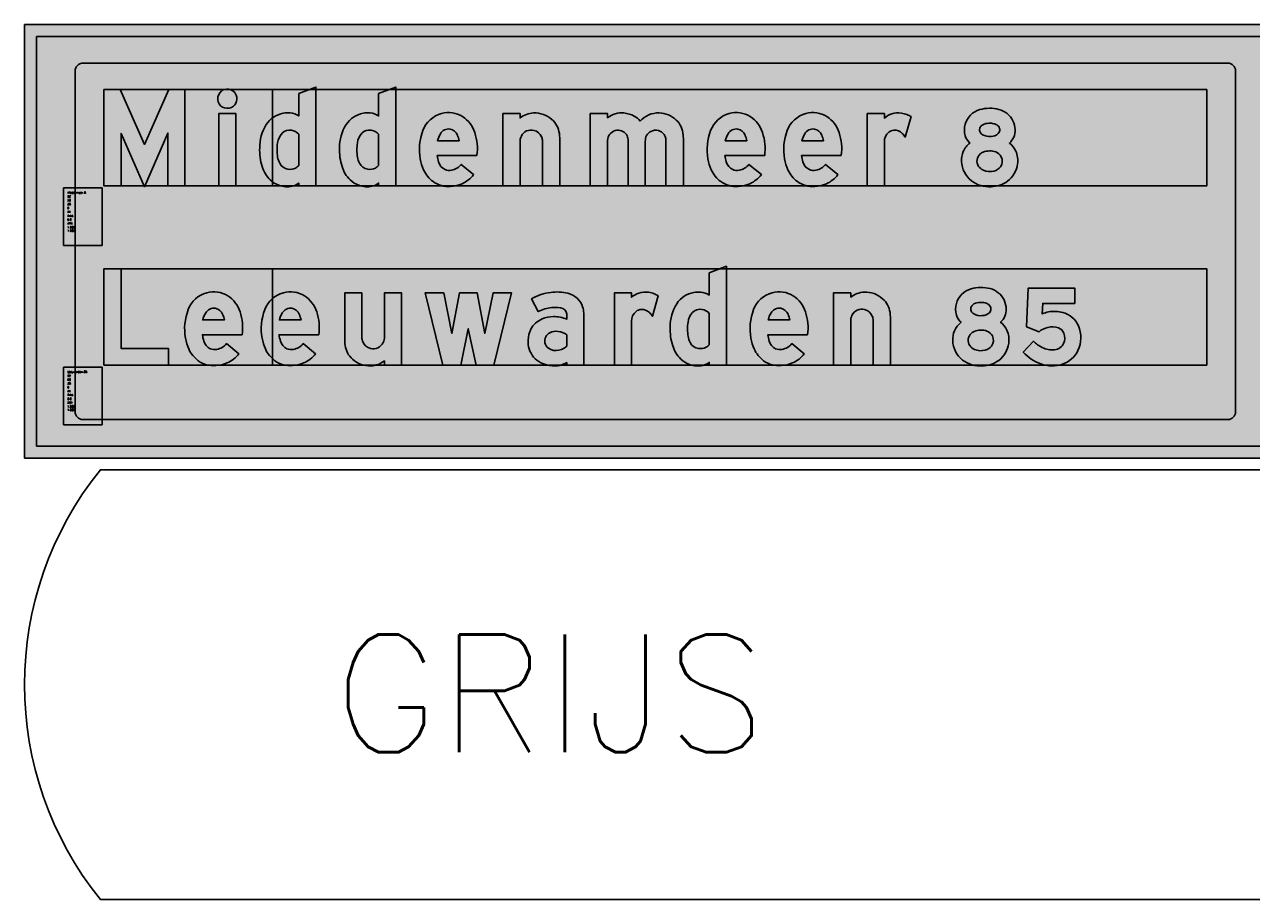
# Model space of a CAD drawing. Header units: millimetres. Extents: x 925 to 3012, y 1535 to 3416.
# Tile 2 of 5: x 2018 to 2655, y 2011 to 2465. Entities that reach past the tile are written whole.
import ezdxf

# ---------------------------------------------------------------- set-up
doc = ezdxf.new("R2010")
doc.units = ezdxf.units.MM
doc.header["$LTSCALE"] = 30
doc.header["$MEASUREMENT"] = 0
doc.layers.get('0').update_dxf_attribs({"linetype": 'CONTINUOUS'})
for name, color, linetype in [('1', 1, 'CONTINUOUS'), ('101', 1, 'CONTINUOUS'), ('107', 7, 'CONTINUOUS'), ('11', 1, 'CONTINUOUS'), ('135', 7, 'CONTINUOUS'), ('136', 7, 'CONTINUOUS'), ('17', 7, 'CONTINUOUS'), ('27', 7, 'CONTINUOUS'), ('41', 1, 'CONTINUOUS'), ('97', 7, 'CONTINUOUS')]:
    doc.layers.add(name, color=color, linetype=linetype)
doc.styles.get("Standard").update_dxf_attribs({"font": 'SIMPLEX'})

# ---------------------------------------------------------------- blocks, each defined once
blk = doc.blocks.new('DZMKP')
blk.add_lwpolyline([(159.1231665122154, 8.526512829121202e-14), (159.1231665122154, 131.5067686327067), (101.260282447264, -2.027398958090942), (42.41087993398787, 130.8492465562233), (42.41087993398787, 3.375077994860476e-14), (0, 0), (-2.273736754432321e-13, 240.00002925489), (40.43831370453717, 240.0000292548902), (101.2602824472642, 103.5616097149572), (161.4244937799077, 240.00002925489), (201.5340464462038, 240.0000292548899), (201.5340464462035, 8.526512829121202e-14)], close=True)
blk = doc.blocks.new('SDZMKP')
blk.add_hatch(color=256).paths.add_polyline_path([(159.1231665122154, 8.526512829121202e-14), (159.1231665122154, 131.5067686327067), (101.260282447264, -2.027398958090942), (42.41087993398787, 130.8492465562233), (42.41087993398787, 3.375077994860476e-14), (0, 0), (-2.273736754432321e-13, 240.00002925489), (40.43831370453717, 240.0000292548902), (101.2602824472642, 103.5616097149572), (161.4244937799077, 240.00002925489), (201.5340464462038, 240.0000292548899), (201.5340464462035, 8.526512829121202e-14)])
blk = doc.blocks.new('DZIOK')
blk.add_lwpolyline([(40.01028610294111, 202.3797731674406), (36.47040063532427, 198.8398876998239, 0.2100673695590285), (45.17745714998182, 215.7162362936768, 0.229232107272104), (37.28639135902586, 235.0112174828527, 0.2023748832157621), (19.64929924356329, 241.2443942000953, 0.2954083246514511), (-0.8628198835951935, 226.4011742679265, 0.1773253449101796), (-1.296935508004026, 209.1576203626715, 0.2471392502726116), (14.3220639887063, 194.3692205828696, 0.2418418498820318), (36.47040063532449, 198.839887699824, 0.05588392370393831)], format="xyb", close=True)
blk.add_lwpolyline([(0, 0), (2.273736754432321e-13, 180.0000000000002), (42.62311155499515, 180), (42.62311155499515, 1.4210854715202e-13)], close=True)
blk = doc.blocks.new('SDZIOK')
h = blk.add_hatch(color=256)
h.paths.add_polyline_path([(0, 0), (2.273736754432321e-13, 180.0000000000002), (42.62311155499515, 180), (42.62311155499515, 1.4210854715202e-13)])
edge = h.paths.add_edge_path()
edge.add_line((40.01028610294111, 202.3797731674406), (36.47040063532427, 198.8398876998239))
edge.add_arc((21.62577348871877, 217.1830140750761), 23.59731426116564, 308.9823687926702, 356.4362728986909)
edge.add_arc((21.29462020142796, 217.2099704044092), 23.92950359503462, 356.4211401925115, 408.0650242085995)
edge.add_arc((21.08316745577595, 217.232482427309), 24.05468530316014, 47.65451274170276, 93.41735199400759)
edge.add_arc((20.85864976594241, 217.9785227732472), 23.29728099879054, 92.97553337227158, 158.8058499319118)
edge.add_arc((22.46630913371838, 217.1866095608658), 25.08299151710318, 158.4469175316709, 198.6687883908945)
edge.add_arc((20.55844799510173, 216.5982000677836), 23.08722621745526, 198.8009403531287, 254.3284313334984)
edge.add_arc((21.04505295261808, 218.1609310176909), 24.72335062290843, 254.2209310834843, 308.6028280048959)
edge.add_arc((22.45391443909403, 216.3962593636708), 22.46526365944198, 308.6028280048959, 321.397171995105)
blk = doc.blocks.new('DZDOK')
for points in [[(97.31625345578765, 229.8604630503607), (97.3162534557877, 192.1455769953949), (97.31625345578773, 174.4679074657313, 0.1232557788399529), (76.20513987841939, 181.6722423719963, 0.06047286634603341), (58.93077733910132, 181.1147319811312, 0.2044505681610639), (16.37319202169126, 152.9616391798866, 0.1474303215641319), (4.973799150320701e-14, 94.82932353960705, 0.08761163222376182), (6.279592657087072, 48.07590760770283, 0.1210232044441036), (26.28683603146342, 15.0501423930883, 0.1051877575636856), (48.06915587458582, 1.477123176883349, 0.1331327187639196), (81.04417770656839, -0.9031940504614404, 0.117615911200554), (97.25240774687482, 6.834649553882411), (97.25240774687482, 6.750155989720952e-14), (139.9391303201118, 1.243449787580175e-13), (139.9391303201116, 246.1286139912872)], [(97.31625345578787, 50.72422075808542, -0.08005257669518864), (89.52589423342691, 44.45359790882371, -0.1597538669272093), (70.28836830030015, 41.37400513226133, -0.2442652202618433), (49.88110117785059, 56.32207706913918, -0.06996047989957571), (44.754802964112, 71.54701964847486, -0.08159832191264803), (44.5741256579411, 107.0830360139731, -0.14843563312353), (55.64703245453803, 131.3654682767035, -0.2408730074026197), (79.19325241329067, 138.6672368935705, -0.1726110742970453), (97.31625345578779, 128.8530565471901)]]:
    blk.add_lwpolyline(points, format="xyb", close=True)
blk = doc.blocks.new('SDZDOK')
h = blk.add_hatch(color=256)
edge = h.paths.add_edge_path()
edge.add_line((97.31625345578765, 229.8604630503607), (97.3162534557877, 192.1455769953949))
edge.add_line((97.3162534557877, 192.1455769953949), (97.31625345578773, 174.4679074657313))
edge.add_arc((72.37012039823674, 135.9008679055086), 45.93175475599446, 57.104193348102, 85.21057851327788)
edge.add_arc((69.86432566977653, 110.2409530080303), 71.7121679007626, 84.92726313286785, 98.76976576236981)
edge.add_arc((70.63831089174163, 117.1744494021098), 65.00327744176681, 100.3759817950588, 146.5956315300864)
edge.add_arc((104.6198949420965, 96.73466893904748), 104.6372436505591, 147.4964808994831, 181.0433597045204)
edge.add_arc((135.5267436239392, 89.23390674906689), 135.6422018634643, 177.6358039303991, 197.6637719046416)
edge.add_arc((83.50596237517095, 72.28704369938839), 80.93263427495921, 197.4066601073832, 225.0088980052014)
edge.add_arc((69.08009497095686, 59.46091714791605), 61.67317022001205, 226.062636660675, 250.0815692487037)
edge.add_arc((68.94726239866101, 61.11078433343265), 63.18282104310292, 250.7045400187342, 281.037937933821)
edge.add_arc((72.92854395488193, 36.94075138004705), 38.70436302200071, 282.1037559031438, 308.9360620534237)
edge.add_line((97.25240774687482, 6.834649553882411), (97.25240774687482, 6.750155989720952e-14))
edge.add_line((97.25240774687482, 6.750155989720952e-14), (139.9391303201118, 1.243449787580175e-13))
edge.add_line((139.9391303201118, 1.243449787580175e-13), (139.9391303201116, 246.1286139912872))
edge.add_line((139.9391303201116, 246.1286139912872), (97.31625345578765, 229.8604630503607))
edge = h.paths.add_edge_path(flags=16)
edge.add_arc((73.96374232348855, 71.76188316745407), 31.43124267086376, 299.67748532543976, 317.98514337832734, ccw=False)
edge.add_arc((75.21084811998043, 72.2504298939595), 31.26634634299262, 260.94183818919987, 297.24794225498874, ccw=False)
edge.add_arc((74.47092914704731, 68.48822703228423), 27.43492016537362, 206.324526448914, 261.23083889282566, ccw=False)
edge.add_arc((101.4571767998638, 82.16343885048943), 57.68767247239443, 190.6047430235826, 206.61242158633, ccw=False)
edge.add_arc((152.814382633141, 89.86489914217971), 109.6011745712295, 170.9615001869, 189.6211176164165, ccw=False)
edge.add_arc((90.10672688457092, 100.9858148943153), 45.93902349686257, 138.6006117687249, 172.372956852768, ccw=False)
edge.add_arc((74.55888485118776, 111.9958478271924), 27.0710243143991, 80.14281511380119, 134.3148924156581, ccw=False)
edge.add_arc((74.46396492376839, 108.2938870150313), 30.7393321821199, 41.97628114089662, 81.14981609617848, ccw=False)
edge.add_line((97.31625345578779, 128.8530565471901), (97.31625345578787, 50.72422075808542))
blk = doc.blocks.new('DZEOK')
for points in [[(143.5190627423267, 75.5997597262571, 0.1137309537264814), (138.034118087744, 132.7932078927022, 0.170625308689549), (107.6753050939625, 172.7583217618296, 0.2043418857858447), (55.12342492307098, 180.3485619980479, 0.237397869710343), (8.843220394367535, 138.2404188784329, 0.1366552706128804), (2.069016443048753, 67.15203311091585, 0.06579942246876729), (10.38909380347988, 40.11677141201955, 0.1253106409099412), (33.95312679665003, 10.64779581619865, 0.1756915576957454), (77.70741163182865, -1.334450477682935, 0.08911836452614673), (106.2372721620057, 5.491028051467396, 0.1248410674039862), (135.1826892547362, 28.03692713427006), (104.3732896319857, 53.60225349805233, -0.1824418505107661), (80.06072680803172, 39.07772629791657, -0.1420352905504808), (63.85695041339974, 40.55161943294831, -0.2134912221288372), (47.90654921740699, 59.95655729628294, -0.05257772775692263), (44.37411762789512, 75.59975972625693)], [(94.66870171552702, 126.5011408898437, 0.258411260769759), (76.45981890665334, 141.5428355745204, 0.3055586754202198), (52.43047965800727, 130.0084986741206, 0.09067952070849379), (45.32037546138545, 112.6489678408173), (98.99212213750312, 112.6489678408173, 0.0654891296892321)]]:
    blk.add_lwpolyline(points, format="xyb", close=True)
blk = doc.blocks.new('SDZEOK')
h = blk.add_hatch(color=256)
edge = h.paths.add_edge_path()
edge.add_arc((16.68182000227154, 92.29559359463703), 127.9313761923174, 352.5011571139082, 378.4548537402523)
edge.add_arc((66.00263910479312, 109.589063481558), 75.6767221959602, 17.85577116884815, 56.58722288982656)
edge.add_arc((72.50091385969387, 114.9440166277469), 67.6737148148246, 58.68354733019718, 104.879287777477)
edge.add_arc((73.82765663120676, 113.3042331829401), 69.60452794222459, 105.5882015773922, 159.0069180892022)
edge.add_arc((133.0780421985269, 90.53478877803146), 133.0793676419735, 158.9934281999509, 190.1197071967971)
edge.add_arc((108.5027901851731, 85.10905181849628), 107.9379577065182, 189.5764964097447, 204.6349061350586)
edge.add_arc((80.03976221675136, 71.65531467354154), 76.45845487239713, 204.3615095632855, 232.9316706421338)
edge.add_arc((72.35409110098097, 64.99494244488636), 66.54507048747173, 234.755485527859, 274.6142331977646)
edge.add_arc((72.97718290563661, 81.47627303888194), 82.94571111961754, 273.269237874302, 293.6398479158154)
edge.add_arc((76.26444062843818, 73.82511721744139), 74.61848545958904, 293.6833111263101, 322.1475115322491)
edge.add_line((135.1826892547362, 28.03692713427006), (104.3732896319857, 53.60225349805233))
edge.add_arc((72.97652439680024, 78.54657846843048), 40.09957874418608, 280.17558039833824, 321.5333115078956, ccw=False)
edge.add_arc((74.50073994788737, 67.75998308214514), 29.21618229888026, 248.6347861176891, 280.9705867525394, ccw=False)
edge.add_arc((77.56939776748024, 68.08082340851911), 30.75529684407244, 195.3169432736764, 243.521853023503, ccw=False)
edge.add_arc((120.3160288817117, 84.52796220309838), 76.4649376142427, 186.7052675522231, 198.7441098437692, ccw=False)
edge.add_line((44.37411762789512, 75.59975972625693), (143.5190627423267, 75.5997597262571))
edge = h.paths.add_edge_path(flags=16)
edge.add_arc((71.98390711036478, 117.5821478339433), 24.37515832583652, 21.46329045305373, 79.41896671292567)
edge.add_arc((73.00113348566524, 117.951092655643), 23.84392666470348, 81.6595246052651, 149.6234717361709)
edge.add_arc((96.34145730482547, 101.8876308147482), 52.14362057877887, 147.3642441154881, 168.0897763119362)
edge.add_line((45.32037546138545, 112.6489678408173), (98.99212213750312, 112.6489678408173))
edge.add_arc((44.17753826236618, 103.1414949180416), 55.63299962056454, 9.839935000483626, 24.82753598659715)
blk = doc.blocks.new('DZNOK')
blk.add_lwpolyline([(46.06358964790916, 123.8406284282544, 0.152437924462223), (42.95073973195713, 109.2758088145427), (42.95073973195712, 5.684341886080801e-14), (0, 5.684341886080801e-14), (0, 180), (42.95073973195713, 180), (42.95073973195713, 169.5081535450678, -0.1499232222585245), (76.44164794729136, 181.8509177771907, -0.1940183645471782), (122.3507857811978, 165.4870246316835, -0.1755788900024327), (140.8087025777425, 130.9119328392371, -0.04431166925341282), (141.6393404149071, 116.6532253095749), (141.639340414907, 0), (98.68860068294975, 0), (98.68860068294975, 106.469500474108), (98.68860068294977, 110.9007382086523, 0.1096090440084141), (96.69611623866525, 122.1546855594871, 0.2274852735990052), (77.61306693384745, 138.4269753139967, 0.3603718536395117)], format="xyb", close=True)
blk = doc.blocks.new('SDZNOK')
h = blk.add_hatch(color=256)
edge = h.paths.add_edge_path()
edge.add_arc((67.83858349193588, 111.5717370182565), 24.99352022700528, 150.601372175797, 185.2706745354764)
edge.add_line((42.95073973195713, 109.2758088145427), (42.95073973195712, 5.684341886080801e-14))
edge.add_line((42.95073973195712, 5.684341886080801e-14), (0, 5.684341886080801e-14))
edge.add_line((0, 5.684341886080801e-14), (0, 180))
edge.add_line((0, 180), (42.95073973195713, 180))
edge.add_line((42.95073973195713, 180), (42.95073973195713, 169.5081535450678))
edge.add_arc((79.81538564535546, 121.0880362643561), 60.85646946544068, 93.17797077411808, 127.2838240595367, ccw=False)
edge.add_arc((79.10444565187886, 116.7401148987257), 65.16522955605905, 48.42182321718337, 92.34188631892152, ccw=False)
edge.add_arc((83.86727044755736, 122.7281690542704), 57.52652155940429, 8.17868496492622, 48.012383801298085, ccw=False)
edge.add_arc((60.93642200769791, 119.1054428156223), 80.74016602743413, -1.740438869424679, 8.408408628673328, ccw=False)
edge.add_line((141.6393404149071, 116.6532253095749), (141.639340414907, 0))
edge.add_line((141.639340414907, 0), (98.68860068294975, 0))
edge.add_line((98.68860068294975, 0), (98.68860068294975, 106.469500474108))
edge.add_line((98.68860068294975, 106.469500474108), (98.68860068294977, 110.9007382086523))
edge.add_arc((72.33235983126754, 112.0377848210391), 26.38075637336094, 357.5297084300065, 382.5503693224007)
edge.add_arc((70.19722348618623, 110.4043672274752), 28.98726096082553, 23.91377986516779, 75.17716149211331)
edge.add_arc((70.64315649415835, 112.0894359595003), 27.244185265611, 75.17716149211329, 154.4481028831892)
blk = doc.blocks.new('DZMOK')
blk.add_lwpolyline([(124.2501018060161, 161.6474830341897, 0.09309792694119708), (108.9976413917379, 173.946442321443, 0.09975068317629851), (83.89760754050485, 181.706226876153, 0.1998480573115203), (42.9511023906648, 169.813601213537), (42.9511023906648, 180), (5.648607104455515e-15, 180), (0, 0), (42.9511023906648, -2.131628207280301e-14), (42.9511023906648, 102.4232669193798), (42.98256150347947, 113.4079988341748, -0.3246484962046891), (61.85099364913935, 137.7530673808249, -0.1507851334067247), (77.70972612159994, 137.1818906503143, -0.1663353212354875), (90.13886948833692, 127.70448841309, -0.1212036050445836), (94.30676108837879, 115.4424708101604, -0.01117462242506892), (94.42649868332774, 104.6089356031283), (94.42649868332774, 2.131628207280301e-14), (137.0492074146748, -2.677640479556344e-14), (137.0492074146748, 103.4185531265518, -0.005873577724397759), (137.1143093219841, 114.4369278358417, -0.3054427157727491), (154.6562593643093, 137.4555142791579, -0.1902194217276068), (174.933860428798, 135.8265697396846, -0.1237649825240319), (183.7630782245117, 128.2258783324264, -0.0797260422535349), (187.3648622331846, 120.8743895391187, -0.07763584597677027), (188.5246037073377, 111.080858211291), (188.5246037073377, 105.6042218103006), (188.5246037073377, -2.675637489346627e-14), (231.803480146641, -2.675637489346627e-14), (231.803480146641, 110.5466434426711, 0.02493177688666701), (231.4874162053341, 126.660488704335, 0.1828607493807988), (214.1425974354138, 164.0820339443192, 0.1830540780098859), (171.7561503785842, 181.9385872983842, 0.2145137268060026)], format="xyb", close=True)
blk = doc.blocks.new('SDZMOK')
at = {"linetype": 'Continuous'}
h = blk.add_hatch(color=256, dxfattribs=at)
edge = h.paths.add_edge_path()
edge.add_arc((83.88318162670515, 127.1938460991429), 53.0710970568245, 40.48114313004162, 61.75629223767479)
edge.add_arc((77.19318702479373, 115.545348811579), 66.49970707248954, 61.42787988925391, 84.21367757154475)
edge.add_arc((77.70725983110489, 126.5836384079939), 55.46909197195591, 83.59244628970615, 128.7986918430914)
edge.add_line((42.9511023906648, 169.813601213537), (42.9511023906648, 180))
edge.add_line((42.9511023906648, 180), (7.105427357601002e-15, 180))
edge.add_line((5.648607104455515e-15, 180), (0, 0))
edge.add_line((0, 0), (42.9511023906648, -2.131628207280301e-14))
edge.add_line((42.9511023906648, -2.131628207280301e-14), (42.9511023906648, 102.4232669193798))
edge.add_line((42.9511023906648, 102.4232669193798), (42.98256150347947, 113.4079988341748))
edge.add_arc((69.18813200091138, 112.5820417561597), 26.21858368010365, 106.2509513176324, 178.1947275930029, ccw=False)
edge.add_arc((68.85488673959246, 111.771700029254), 26.90884553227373, 70.78778469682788, 105.08680661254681, ccw=False)
edge.add_arc((70.07398219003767, 114.279186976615), 24.14204674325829, 33.786254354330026, 71.56165283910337, ccw=False)
edge.add_arc((67.30217717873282, 113.1028900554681), 27.1057409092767, 4.951537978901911, 32.59452295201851, ccw=False)
edge.add_arc((-147.9722605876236, 107.3472538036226), 242.41422582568, -0.6472285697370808, 1.9136996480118, ccw=False)
edge.add_line((94.42649868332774, 104.6089356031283), (94.42649868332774, 2.842170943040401e-14))
edge.add_line((94.42649868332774, 2.131628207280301e-14), (137.0492074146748, -2.677640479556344e-14))
edge.add_line((137.0492074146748, -2.677640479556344e-14), (137.0492074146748, 103.4185531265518))
edge.add_arc((606.0461232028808, 106.1568713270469), 469.0049097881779, 178.9884179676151, 180.3345273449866, ccw=False)
edge.add_arc((162.9679159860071, 112.9279294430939), 25.89760710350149, 108.7199652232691, 176.6596049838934, ccw=False)
edge.add_arc((162.7316484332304, 110.9550634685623), 27.70353410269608, 63.86696495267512, 106.94736697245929, ccw=False)
edge.add_arc((164.2305708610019, 114.4647666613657), 23.89324252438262, 35.16559778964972, 63.3869303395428, ccw=False)
edge.add_arc((162.6581519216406, 113.3276710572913), 25.83359236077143, 16.985405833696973, 35.218702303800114, ccw=False)
edge.add_arc((156.5980579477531, 112.2655778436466), 31.94851928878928, -2.1251376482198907, 15.632068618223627, ccw=False)
edge.add_line((188.5246037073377, 111.080858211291), (188.5246037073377, 105.6042218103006))
edge.add_line((188.5246037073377, 105.6042218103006), (188.5246037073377, -0.6926886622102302))
edge.add_line((188.5246037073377, -0.6926886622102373), (231.803480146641, -0.6926886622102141))
edge.add_line((231.803480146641, -0.6926886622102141), (231.803480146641, 110.5466434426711))
edge.add_arc((70.16649429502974, 115.4362479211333), 161.7109255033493, 358.2673007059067, 363.9800595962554)
edge.add_arc((173.36447995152, 122.4510312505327), 58.27516838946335, 4.142319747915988, 45.59295595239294)
edge.add_arc((169.3795606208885, 117.0621876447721), 64.91991536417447, 46.40853723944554, 87.90204601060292)
edge.add_arc((170.5627383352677, 118.9758981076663), 62.97399830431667, 88.9141301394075, 137.3431185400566)
blk = doc.blocks.new('DZROK')
blk.add_lwpolyline([(87.39322159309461, 130.9290578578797, 0.2173102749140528), (66.38573772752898, 138.8873324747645, 0.1337465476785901), (53.83512953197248, 133.7602711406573, 0.2509648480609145), (42.95073973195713, 109.2758088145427), (42.95073973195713, 0), (0, 0), (0, 179.9999999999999), (42.95073973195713, 179.9999999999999), (42.95073973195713, 168.9516590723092, -0.1104283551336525), (61.05039731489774, 179.5780119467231, -0.1135702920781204), (85.17263948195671, 181.3283738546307, -0.06214393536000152), (99.12497854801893, 177.6030433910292, -0.03591601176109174), (109.4345224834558, 172.7781220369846), (94.98686743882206, 121.5551092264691, 0.07080090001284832)], format="xyb", close=True)
blk = doc.blocks.new('SDZROK')
h = blk.add_hatch(color=256)
edge = h.paths.add_edge_path()
edge.add_arc((68.16640500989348, 111.8818661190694), 27.06410887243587, 44.73110551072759, 93.7724675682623)
edge.add_arc((69.52254152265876, 113.2837656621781), 25.7950028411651, 96.98474628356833, 127.4563622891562)
edge.add_arc((71.24708026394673, 111.3583956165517), 28.37287534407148, 127.8562855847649, 184.2093315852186)
edge.add_line((42.95073973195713, 109.2758088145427), (42.95073973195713, 0))
edge.add_line((42.95073973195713, 0), (0, 0))
edge.add_line((0, 0), (0, 179.9999999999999))
edge.add_line((0, 179.9999999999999), (42.95073973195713, 179.9999999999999))
edge.add_line((42.95073973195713, 179.9999999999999), (42.95073973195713, 168.9516590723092))
edge.add_arc((75.76432610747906, 133.7884952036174), 48.09552519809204, 107.8142047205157, 133.0203922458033, ccw=False)
edge.add_arc((76.91485758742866, 128.0382788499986), 53.92610858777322, 81.19155887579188, 107.1089040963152, ccw=False)
edge.add_arc((77.21998408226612, 123.5533461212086), 58.31979558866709, 67.93851464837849, 82.162563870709, ccw=False)
edge.add_arc((70.73832175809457, 103.5216770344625), 79.33379560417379, 60.80625271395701, 69.03405964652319, ccw=False)
edge.add_line((109.4345224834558, 172.7781220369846), (94.98686743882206, 121.5551092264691))
edge.add_arc((58.256285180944, 99.56311242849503), 42.81102190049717, 30.91056146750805, 47.10990074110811)
blk = doc.blocks.new('DZ8KK')
for points in [[(93.26019096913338, 190.4840590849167, 0.1339270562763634), (45.82315881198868, 189.9880231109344, 0.2605054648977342), (9.21939171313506, 153.6673425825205, 0.1462173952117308), (9.196464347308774, 124.6514443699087, 0.1413799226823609), (20.9512171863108, 106.8399405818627, 0.1320977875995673), (4.449024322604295, 85.51326234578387, 0.107457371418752), (0.02930800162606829, 60.79095230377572, 0.2178262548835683), (24.77071252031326, 12.60790919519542, 0.1782550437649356), (73.73652422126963, -2.00534945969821, 0.1584814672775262), (114.6994353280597, 11.72507515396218, 0.1988844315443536), (139.7328215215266, 54.64557056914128, 0.1408424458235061), (135.2670056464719, 86.64197850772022, 0.1238512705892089), (119.495526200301, 106.7500597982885, 0.2254791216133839), (133.5275328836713, 139.5958414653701, 0.1092854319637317), (128.0981976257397, 162.4063200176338, 0.2209963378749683)], [(95.32150861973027, 140.4896733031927, 0.2179892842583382), (89.9143732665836, 150.676017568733, 0.1122961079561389), (80.80432417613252, 155.0068577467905, 0.07415693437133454), (67.88559369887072, 156.1640868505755, 0.1173233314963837), (53.06186213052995, 152.3908777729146, 0.1369146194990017), (46.54845125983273, 146.0472173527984, 0.231911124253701), (45.92662828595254, 135.1912179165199, 0.1577571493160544), (52.36008966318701, 127.588688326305, 0.1540261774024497), (73.7693382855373, 123.2004797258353, 0.199815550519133), (91.57054731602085, 130.5789973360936, 0.1920124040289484)], [(42.56608395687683, 48.63439253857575, 0.1382573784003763), (54.49275984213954, 38.93297261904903, 0.158212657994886), (81.04420882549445, 37.13673359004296, 0.1726115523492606), (97.10693039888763, 47.54869198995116, 0.2964858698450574), (98.91896381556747, 72.75000631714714, 0.1820431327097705), (85.48226015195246, 84.60038568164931, 0.1847441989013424), (53.6125242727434, 83.97471513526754, 0.07496756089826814), (46.83463084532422, 79.58987963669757, 0.1759738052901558), (38.8414503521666, 64.91273520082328, 0.2000433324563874), (42.58104184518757, 48.64935042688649, -0.8476731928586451)]]:
    blk.add_lwpolyline(points, format="xyb", close=True)
blk = doc.blocks.new('SDZ8KK')
h = blk.add_hatch(color=256)
h.dxf.hatch_style = 1
edge = h.paths.add_edge_path()
edge.add_arc((70.45101102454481, 103.2741881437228), 90.14333186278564, 75.34297557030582, 105.8552331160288)
edge.add_arc((60.01180925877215, 139.0839147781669), 52.84454604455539, 105.5749035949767, 163.9802638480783)
edge.add_arc((57.75815695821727, 139.1210307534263), 50.67155927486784, 163.3173455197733, 196.5921081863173)
edge.add_arc((45.94010891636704, 136.1159743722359), 38.49065944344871, 197.3286506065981, 229.5172087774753)
edge.add_arc((52.35735461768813, 65.49056051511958), 51.92414371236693, 127.2177981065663, 157.3181065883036)
edge.add_arc((59.09156973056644, 62.98835258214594), 59.1031245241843, 157.5974207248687, 182.1306959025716)
edge.add_arc((65.07598444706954, 63.74790053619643), 65.11385151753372, 182.6028093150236, 231.7570806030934)
edge.add_arc((69.09727061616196, 71.79298868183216), 73.94401521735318, 233.1686910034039, 273.5971044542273)
edge.add_arc((73.10263054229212, 67.85472265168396), 69.86294795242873, 270.5198740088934, 306.541566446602)
edge.add_arc((75.39863048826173, 63.40788727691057), 64.92816284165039, 307.2501975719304, 352.2440387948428)
edge.add_arc((81.83184423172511, 62.87404775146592), 58.482741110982, 351.9116897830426, 383.9794722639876)
edge.add_arc((87.4146984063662, 65.34882649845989), 52.37596424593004, 23.98793992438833, 52.22874968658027)
edge.add_arc((91.94527513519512, 137.9399583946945), 41.61521486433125, 311.4543811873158, 362.2804199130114)
edge.add_arc((79.25511041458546, 138.7293374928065), 54.27933925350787, 0.914696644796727, 25.86206902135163)
edge.add_arc((80.4677890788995, 138.9597946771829), 53.08856156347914, 26.20915954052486, 76.05659025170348)
edge = h.paths.add_edge_path(flags=16)
edge.add_arc((65.73641727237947, 64.93751969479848), 28.3311895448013, 215.1310139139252, 246.6176600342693)
edge.add_arc((70.5357675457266, 78.9399764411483), 43.10381016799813, 248.1489689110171, 284.1105617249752)
edge.add_arc((74.44483287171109, 64.91382205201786), 28.55027856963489, 283.3647433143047, 322.538384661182)
edge.add_arc((78.63089252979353, 61.5429641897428), 23.17765367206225, 322.8586850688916, 388.9160691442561)
edge.add_arc((76.46579525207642, 60.83407352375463), 25.41917057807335, 27.95496440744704, 69.22425349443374)
edge.add_arc((70.36516639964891, 42.63264510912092), 44.6073735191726, 70.19060089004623, 112.0587856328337)
edge.add_arc((64.76384030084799, 59.30657365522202), 27.07155431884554, 114.3255065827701, 131.4747269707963)
edge.add_arc((63.04366226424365, 61.24731535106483), 24.47820181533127, 131.4665187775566, 171.3880128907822)
edge.add_arc((60.22272802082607, 61.26749952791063), 21.68978510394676, 170.3248225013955, 215.5741014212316)
edge.add_arc((42.57232129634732, 48.643113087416), 0.01072158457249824, -125.57410142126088, 35.574101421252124, ccw=False)
edge = h.paths.add_edge_path(flags=16)
edge.add_arc((81.49090772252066, 139.6763717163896), 13.85449315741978, 3.3653741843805, 52.55531531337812)
edge.add_arc((75.8393694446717, 132.8158825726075), 22.73961641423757, 51.75948068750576, 77.38848196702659)
edge.add_arc((70.46512888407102, 112.272978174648), 43.96684458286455, 76.39900978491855, 93.36347541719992)
edge.add_arc((68.40324989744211, 123.1249267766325), 33.04321513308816, 90.89763446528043, 117.6637989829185)
edge.add_arc((61.17126325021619, 137.5487945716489), 16.9130074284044, 118.6512614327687, 149.8358871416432)
edge.add_arc((57.31089142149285, 139.9849448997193), 12.35237894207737, 150.6082878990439, 202.8351633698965)
edge.add_arc((60.89135747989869, 141.3314198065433), 16.17545050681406, 202.3089113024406, 238.1686513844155)
edge.add_arc((70.01824378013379, 159.3195547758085), 36.31333491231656, 240.9041629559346, 275.9291153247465)
edge.add_arc((73.80686755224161, 148.2725505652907), 25.07209892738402, 269.9142365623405, 315.1133181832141)
edge.add_arc((81.01807878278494, 140.2380262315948), 14.3056433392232, 317.5310849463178, 361.0079280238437)
blk = doc.blocks.new('TEXTID')
for p, q in [((-1, -1), (-21, -1)), ((-21, -1), (-21, -31)), ((-1, -31), (-1, -1)), ((-21, -31), (-1, -31))]:
    blk.add_line(p, q)
for tag, p in [('ALFTYP', (-19, -6)), ('TXTVAL', (-19, -4)), ('GROKAP', (-19, -8)), ('GROOND', (-19, -10)), ('KRIMP', (-19, -12)), ('TXTLEN', (-19, -20)), ('GEN', (-19, -16)), ('CURANG', (-19, -18)), ('LAYER', (-19, -14)), ('XSCALE', (-19, -22)), ('XYSCALE', (-19, -23.71428571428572)), ('NOOT', (-19, -25.42857142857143)), ('AKTIE', (-19, -27.14285714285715)), ('ERRMSG', (-19, -28.85714285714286))]:
    blk.add_attdef(tag, p, '', height=1)
blk = doc.blocks.new('BORDFUBL')
at = {"layer": '17', "color": 7}
blk.add_lwpolyline([(752.5319264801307, 222.9984000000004), (752.531926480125, 0), (39.39640648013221, -1.449507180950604e-12, -0.3533335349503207), (39.39640648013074, 222.9983999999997)], format="xyb", close=True, dxfattribs=at)
at = {"layer": '135'}
blk.add_attdef('CAMTAG', (-275, 85), '', height=35, dxfattribs=at)
blk = doc.blocks.new('DZLKP')
blk.add_lwpolyline([(160.4382106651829, 8.526512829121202e-14), (0, 0), (-4.547473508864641e-13, 240.0000292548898), (42.41087993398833, 240.0000292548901), (42.41087993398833, 41.75335785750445), (160.4382106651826, 41.75335785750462)], close=True)
blk = doc.blocks.new('SDZLKP')
blk.add_hatch(color=256).paths.add_polyline_path([(160.4382106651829, 8.526512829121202e-14), (0, 0), (-4.547473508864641e-13, 240.0000292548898), (42.41087993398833, 240.0000292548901), (42.41087993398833, 41.75335785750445), (160.4382106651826, 41.75335785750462)])
blk = doc.blocks.new('DZUOK')
blk.add_lwpolyline([(95.575750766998, 56.15937157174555, 0.152437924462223), (98.68860068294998, 70.72419118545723), (98.68860068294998, 179.9999999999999), (141.6393404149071, 179.9999999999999), (141.6393404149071, -8.526512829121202e-14), (98.68860068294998, -8.526512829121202e-14), (98.68860068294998, 10.49184645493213, -0.1499232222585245), (65.19769246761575, -1.850917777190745, -0.1940183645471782), (19.28855463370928, 14.51297536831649, -0.1755788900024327), (0.8306378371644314, 49.08806716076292, -0.04431166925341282), (0, 63.34677469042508), (0, 180), (42.95073973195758, 179.9999999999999), (42.95073973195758, 73.53049952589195), (42.95073973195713, 69.09926179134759, 0.1096090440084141), (44.94322417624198, 57.84531444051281, 0.2274852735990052), (64.02627348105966, 41.57302468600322, 0.3603718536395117)], format="xyb", close=True)
blk = doc.blocks.new('SDZUOK')
h = blk.add_hatch(color=256)
edge = h.paths.add_edge_path()
edge.add_arc((73.80075692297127, 68.42826298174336), 24.99352022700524, 330.6013721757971, 365.2706745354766)
edge.add_line((98.68860068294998, 70.72419118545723), (98.68860068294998, 179.9999999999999))
edge.add_line((98.68860068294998, 179.9999999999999), (141.6393404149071, 179.9999999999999))
edge.add_line((141.6393404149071, 179.9999999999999), (141.6393404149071, -8.526512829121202e-14))
edge.add_line((141.6393404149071, -8.526512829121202e-14), (98.68860068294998, -8.526512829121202e-14))
edge.add_line((98.68860068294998, -8.526512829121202e-14), (98.68860068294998, 10.49184645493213))
edge.add_arc((61.82395476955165, 58.91196373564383), 60.85646946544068, 273.1779707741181, 307.2838240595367, ccw=False)
edge.add_arc((62.53489476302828, 63.25988510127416), 65.16522955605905, 228.4218232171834, 272.3418863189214, ccw=False)
edge.add_arc((57.7720699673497, 57.27183094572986), 57.52652155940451, 188.1786849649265, 228.0123838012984, ccw=False)
edge.add_arc((80.70291840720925, 60.89455718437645), 80.74016602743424, 178.2595611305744, 188.4084086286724, ccw=False)
edge.add_line((0, 63.34677469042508), (0, 180))
edge.add_line((0, 180), (42.95073973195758, 179.9999999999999))
edge.add_line((42.95073973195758, 179.9999999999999), (42.95073973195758, 73.53049952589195))
edge.add_line((42.95073973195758, 73.53049952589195), (42.95073973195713, 69.09926179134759))
edge.add_arc((69.3069805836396, 67.96221517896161), 26.38075637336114, 177.5297084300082, 202.5503693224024)
edge.add_arc((71.44211692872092, 69.59563277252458), 28.98726096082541, 203.9137798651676, 255.1771614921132)
edge.add_arc((70.99618392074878, 67.91056404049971), 27.24418526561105, 255.1771614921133, 334.4481028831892)
blk = doc.blocks.new('DZWOK')
blk.add_lwpolyline([(171.4755654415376, 0), (215.7377566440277, 179.9999999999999), (169.836251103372, 179.9999999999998), (148.8525581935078, 79.01635924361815), (130.1641400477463, 180), (85.57385128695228, 180), (66.88543314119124, 79.0163592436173), (46.5574659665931, 179.9999999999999), (0, 179.9999999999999), (44.59028876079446, 8.526512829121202e-14), (89.309285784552, 8.526512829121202e-14), (107.8289879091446, 90.35040940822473), (127.2131395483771, 2.842170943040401e-14)], close=True)
blk = doc.blocks.new('SDZWOK')
blk.add_hatch(color=256).paths.add_polyline_path([(171.4755654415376, 0), (215.7377566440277, 179.9999999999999), (169.836251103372, 179.9999999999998), (148.8525581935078, 79.01635924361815), (130.1641400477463, 180), (85.57385128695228, 180), (66.88543314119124, 79.0163592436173), (46.5574659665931, 179.9999999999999), (0, 179.9999999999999), (44.59028876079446, 8.526512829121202e-14), (89.309285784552, 8.526512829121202e-14), (107.8289879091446, 90.35040940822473), (127.2131395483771, 2.842170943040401e-14)])
blk = doc.blocks.new('DZAOK')
for points in [[(80.29168392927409, 142.5022702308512, 0.09455450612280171), (58.86223580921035, 143.0913326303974, 0.09392910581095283), (25.17670926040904, 133.4185742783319), (8.794426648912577, 164.872359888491, -0.1139490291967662), (56.32418823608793, 180.9847192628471, -0.102221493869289), (98.94546119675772, 178.8337170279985, -0.1123089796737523), (121.9918119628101, 166.5247287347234, -0.1350937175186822), (135.8427671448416, 145.0203448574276, -0.06094034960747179), (138.5034541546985, 130.0033623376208), (138.615808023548, 0), (96.31164587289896, -1.4210854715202e-13), (96.31164587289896, 6.117521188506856, -0.1544528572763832), (59.6281086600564, -1.904991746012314, -0.1054326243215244), (31.95821481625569, 5.780453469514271, -0.2051994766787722), (2.634573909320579, 40.2199687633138, -0.0864934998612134), (-1.13686837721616e-13, 62.21058630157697, -0.1108656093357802), (6.753344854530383, 89.13420640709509, -0.1753992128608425), (35.14883639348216, 115.0370922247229, -0.1027096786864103), (63.2947735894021, 120.9811253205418, -0.1056800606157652), (96.31164587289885, 114.1064495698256), (96.31164587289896, 126.836193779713, 0.3604441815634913)], [(90.15311467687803, 42.26098654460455, -0.0875058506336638), (76.33574204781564, 37.22947874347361, -0.2315432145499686), (50.53903871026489, 42.03894689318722, -0.3769680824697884), (43.92489646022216, 70.7801437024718, -0.14016526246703), (53.88592368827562, 80.74117093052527, -0.1708132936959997), (74.60323661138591, 83.78081432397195, -0.1268813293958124), (96.3116458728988, 75.15898128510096), (96.3116458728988, 47.19172170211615, -0.07427285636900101)]]:
    blk.add_lwpolyline(points, format="xyb", close=True)
blk.add_arc((78.84753831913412, 125.0015434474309), 17.56021054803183, 354.0029247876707, 354.4577370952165)
blk = doc.blocks.new('SDZAOK')
h = blk.add_hatch(color=256)
edge = h.paths.add_edge_path()
edge.add_arc((68.03341668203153, 86.64438247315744), 57.1871378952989, 77.62239446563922, 99.22845375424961)
edge.add_arc((67.53717188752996, 49.3891813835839), 94.10285683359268, 95.2893603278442, 116.7533502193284)
edge.add_line((25.17670926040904, 133.4185742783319), (8.794426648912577, 164.872359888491))
edge.add_arc((67.45023733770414, 70.00397459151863), 111.53705508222, 95.72489218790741, 121.7279286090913, ccw=False)
edge.add_arc((72.4291536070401, 76.76086910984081), 105.4608024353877, 75.43768434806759, 98.78403324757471, ccw=False)
edge.add_arc((83.41440796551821, 122.0250807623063), 58.8934187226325, 49.0774985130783, 74.70941303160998, ccw=False)
edge.add_arc((89.84825929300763, 130.6082079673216), 48.19963114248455, 17.39810776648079, 48.17299261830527, ccw=False)
edge.add_arc((75.79664310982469, 126.6372608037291), 62.79709221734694, 3.0726882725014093, 17.02193678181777, ccw=False)
edge.add_line((138.5034541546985, 130.0033623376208), (138.615808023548, 0))
edge.add_line((138.615808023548, 0), (96.31164587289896, -1.4210854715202e-13))
edge.add_line((96.31164587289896, -1.4210854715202e-13), (96.31164587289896, 6.117521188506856))
edge.add_arc((65.29427752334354, 60.0663875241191), 62.22987480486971, 264.7758560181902, 299.8963239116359, ccw=False)
edge.add_arc((63.81418123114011, 66.81877318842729), 68.85113703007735, 242.43989423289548, 266.51433059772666, ccw=False)
edge.add_arc((57.48823253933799, 57.22168665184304), 57.42806174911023, 197.2206570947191, 243.6050331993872, ccw=False)
edge.add_arc((64.4032500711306, 58.77325684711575), 64.49491339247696, 176.9449090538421, 196.7185473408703, ccw=False)
edge.add_arc((63.34273655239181, 60.63090085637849), 63.36243114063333, 153.2662271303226, 178.571413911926, ccw=False)
edge.add_arc((56.73515449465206, 62.85812501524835), 56.46781161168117, 112.4747665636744, 152.2685167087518, ccw=False)
edge.add_arc((63.5372227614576, 50.22334059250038), 70.75820009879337, 90.1963212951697, 113.65339142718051, ccw=False)
edge.add_arc((63.72189448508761, 40.31036569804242), 80.67189033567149, 66.1728367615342, 90.3033564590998, ccw=False)
edge.add_line((96.31164587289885, 114.1064495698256), (96.31164587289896, 126.836193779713))
edge.add_arc((78.84753831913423, 125.001543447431), 17.56021054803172, 5.997075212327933, 85.28268730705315)
edge = h.paths.add_edge_path(flags=16)
edge.add_arc((68.97972454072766, 78.91852540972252), 42.33305570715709, 280.0068161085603, 300.01072517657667, ccw=False)
edge.add_arc((68.3518311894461, 65.99396148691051), 29.85193963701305, 233.36574855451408, 285.5126022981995, ccw=False)
edge.add_arc((63.58410192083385, 60.17262250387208), 22.33839442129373, 151.6500236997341, 234.2693907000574, ccw=False)
edge.add_arc((66.32293870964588, 58.34312868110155), 25.61936063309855, 119.04220599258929, 150.9577940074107, ccw=False)
edge.add_arc((68.56355776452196, 52.82411495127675), 31.54037026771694, 78.96022362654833, 117.73353824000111, ccw=False)
edge.add_arc((68.74294255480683, 37.38543891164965), 46.76402363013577, 53.87647617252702, 82.80097837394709, ccw=False)
edge.add_line((96.3116458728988, 75.15898128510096), (96.3116458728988, 47.19172170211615))
edge.add_arc((76.72724230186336, 65.3414153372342), 26.70131536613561, 300.1865396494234, 317.17742711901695, ccw=False)
blk = doc.blocks.new('DZ5KK')
blk.add_lwpolyline([(128.1296229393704, 153.8508764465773), (128.1296229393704, 192.06), (12.14974263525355, 192.06), (7.75408629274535, 95.69175156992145), (39.19210238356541, 82.84606635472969, -0.1399144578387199), (60.89566485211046, 93.84867122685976, -0.1557953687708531), (87.83526051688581, 92.99009587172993, -0.1902191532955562), (101.1483326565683, 79.40800331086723, -0.204196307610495), (100.4718582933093, 53.76129011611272, -0.2662268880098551), (78.10168245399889, 38.13024120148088, -0.1324820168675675), (47.20430054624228, 43.69508310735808, -0.08976454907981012), (25.68942636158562, 59.52668148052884), (-3.032596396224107e-14, 32.14719311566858, 0.1270047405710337), (43.37385261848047, 3.116616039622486, 0.1623981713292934), (97.61834923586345, 1.921463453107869, 0.1933272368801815), (136.2931857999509, 36.17107451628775, 0.2054261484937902), (137.6935917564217, 97.7221505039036, 0.2307684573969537), (98.17407181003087, 131.1270781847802, 0.1204136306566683), (62.96203262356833, 132.3772628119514, 0.06543210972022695), (47.3239749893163, 127.3013759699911), (48.66822913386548, 153.8508764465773)], format="xyb", close=True)
blk = doc.blocks.new('SDZ5KK')
h = blk.add_hatch(color=256)
h.dxf.hatch_style = 1
edge = h.paths.add_edge_path()
edge.add_line((128.1296229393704, 153.8508764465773), (128.1296229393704, 192.06))
edge.add_line((128.1296229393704, 192.06), (12.14974263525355, 192.06))
edge.add_line((12.14974263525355, 192.06), (7.75408629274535, 95.69175156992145))
edge.add_line((7.75408629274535, 95.69175156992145), (39.19210238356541, 82.84606635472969))
edge.add_arc((69.31854871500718, 50.32647257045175), 44.32975015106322, 100.95308874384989, 132.8123021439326, ccw=False)
edge.add_arc((73.0211739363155, 51.23951533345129), 44.30088189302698, 70.46411971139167, 105.88503863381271, ccw=False)
edge.add_arc((77.2871052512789, 69.33513146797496), 25.9002108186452, 22.88674348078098, 65.96708612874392, ccw=False)
edge.add_arc((70.71975649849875, 67.3783290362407), 32.72019728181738, -24.592776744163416, 21.570936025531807, ccw=False)
edge.add_arc((75.6488063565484, 65.46356352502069), 27.44316145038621, 275.1279532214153, 334.75951323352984, ccw=False)
edge.add_arc((72.96980807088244, 98.19418552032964), 60.28277981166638, 244.6966489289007, 274.8835016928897, ccw=False)
edge.add_arc((80.18359658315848, 111.0483622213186), 74.99398758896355, 223.39395248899, 243.9114817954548, ccw=False)
edge.add_line((25.68942636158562, 59.52668148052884), (-3.197442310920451e-14, 32.14719311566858))
edge.add_arc((77.90984329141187, 101.6331460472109), 104.3946422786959, 221.7290186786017, 250.6813560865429)
edge.add_arc((72.28742748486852, 83.82213735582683), 85.72850157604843, 250.2894198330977, 287.1862274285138)
edge.add_arc((74.32142641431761, 67.18918573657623), 69.3009537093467, 289.6437193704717, 333.4111141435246)
edge.add_arc((65.24786488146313, 68.57896186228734), 78.08782739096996, 335.479523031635, 381.9137472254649)
edge.add_arc((83.67223975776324, 73.8916222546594), 59.04405599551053, 23.80379394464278, 75.78209283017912)
edge.add_arc((78.01008257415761, 59.70575004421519), 74.21315634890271, 74.23432783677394, 101.6988683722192)
edge.add_arc((74.45368765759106, 70.34595469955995), 63.08677612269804, 100.4953846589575, 115.4699733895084)
edge.add_line((47.3239749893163, 127.3013759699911), (48.66822913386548, 153.8508764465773))
edge.add_line((48.66822913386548, 153.8508764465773), (128.1296229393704, 153.8508764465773))

msp = doc.modelspace()

# ---------------------------------------------------------------- hatches: boundary and pattern name
at = {"layer": '101'}
h = msp.add_hatch(color=256, dxfattribs=at)
h.dxf.hatch_style = 1
h.paths.add_polyline_path([(2024.431818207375, 2458.749999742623), (2024.431818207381, 2246.249999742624), (2727.985578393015, 2246.249999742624, 0.3477293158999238), (2727.985578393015, 2458.749999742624)])
h.paths.add_polyline_path([(2749.642566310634, 2354.96441466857), (2698.142565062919, 2390.714697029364, 0.6877163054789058), (2693.512281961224, 2387.560126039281), (2698.746940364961, 2360.894766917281), (2663.431818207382, 2362.499999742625), (2663.431818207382, 2342.499999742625), (2698.746940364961, 2344.10523256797), (2693.468041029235, 2317.214510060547, 0.6598819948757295), (2698.142565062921, 2314.285302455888), (2749.642566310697, 2350.035584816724, 0.5231472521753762)], flags=16)
h.paths.add_polyline_path([(2044.431818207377, 2263.999999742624), (2044.431818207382, 2440.928370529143, -0.4142135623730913), (2048.503447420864, 2444.999999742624), (2642.931818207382, 2444.999999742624, -0.4142135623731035), (2646.931818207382, 2440.999999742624), (2646.931818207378, 2263.999999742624, -0.4142135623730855), (2642.931818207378, 2259.999999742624), (2048.431818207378, 2259.999999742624, -0.4142135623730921)], flags=16)
at = {"layer": '107'}
h = msp.add_hatch(color=256, dxfattribs=at)
h.dxf.hatch_style = 1
h.paths.add_polyline_path([(2018.181818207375, 2464.999999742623), (2018.181818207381, 2239.999999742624), (2730.977120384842, 2239.999999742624, 0.3573750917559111), (2730.977120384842, 2464.999999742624)])
h.paths.add_polyline_path([(2024.431818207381, 2246.249999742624), (2727.985578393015, 2246.249999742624, 0.3477293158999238), (2727.985578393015, 2458.749999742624), (2024.431818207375, 2458.749999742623)], flags=16)
h.paths.add_polyline_path([(2642.931818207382, 2444.999999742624, -0.4142135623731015), (2646.931818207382, 2440.999999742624), (2646.931818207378, 2263.999999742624, -0.4142135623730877), (2642.931818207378, 2259.999999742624), (2048.431818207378, 2259.999999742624, -0.4142135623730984), (2044.431818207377, 2263.999999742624), (2044.431818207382, 2440.928370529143, -0.4142135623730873), (2048.503447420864, 2444.999999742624)], flags=0)
h.paths.add_polyline_path([(2749.642566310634, 2354.96441466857), (2698.142565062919, 2390.714697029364, 0.6877163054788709), (2693.512281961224, 2387.560126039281), (2698.746940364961, 2360.894766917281), (2663.431818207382, 2362.499999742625), (2663.431818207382, 2342.499999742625), (2698.746940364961, 2344.10523256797), (2693.468041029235, 2317.214510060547, 0.6598819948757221), (2698.142565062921, 2314.285302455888), (2749.642566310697, 2350.035584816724, 0.5231472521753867)], flags=0)
h.paths.add_polyline_path([(2048.503447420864, 2444.999999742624, 0.4142135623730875), (2044.431818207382, 2440.928370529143), (2044.431818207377, 2263.999999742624, 0.4142135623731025), (2048.431818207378, 2259.999999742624), (2642.931818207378, 2259.999999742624, 0.4142135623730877), (2646.931818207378, 2263.999999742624), (2646.931818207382, 2440.999999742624, 0.4142135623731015), (2642.931818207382, 2444.999999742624)], flags=0)
h = msp.add_hatch(color=256, dxfattribs=at)
h.dxf.hatch_style = 1
edge = h.paths.add_edge_path()
edge.add_arc((2642.931818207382, 2440.999999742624), 4, 0, 90, ccw=False)
edge.add_line((2646.931818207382, 2440.999999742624), (2646.931818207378, 2263.999999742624))
edge.add_arc((2642.931818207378, 2263.999999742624), 4, -90, 0, ccw=False)
edge.add_line((2642.931818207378, 2259.999999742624), (2048.431818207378, 2259.999999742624))
edge.add_arc((2048.431818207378, 2263.999999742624), 4, 180, 270, ccw=False)
edge.add_line((2044.431818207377, 2263.999999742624), (2044.431818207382, 2440.928370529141))
edge.add_arc((2048.503447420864, 2440.928370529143), 4.071629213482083, 90.00000000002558, 180.0000000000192, ccw=False)
edge.add_line((2048.503447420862, 2444.999999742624), (2642.931818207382, 2444.999999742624))

# ---------------------------------------------------------------- linework, layer by layer
at = {"layer": '1'}
for points in [[(2059.431818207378, 2381.249999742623), (2059.431818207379, 2431.249999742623), (2146.931818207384, 2431.249999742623), (2146.931818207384, 2381.249999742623), (2146.931818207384, 2431.249999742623), (2631.931818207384, 2431.249999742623), (2631.931818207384, 2381.249999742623), (2059.431818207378, 2381.249999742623)], [(2059.431818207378, 2288.249999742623), (2059.431818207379, 2338.249999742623), (2146.931818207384, 2338.249999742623), (2146.931818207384, 2288.249999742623), (2146.931818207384, 2338.249999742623), (2631.931818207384, 2338.249999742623), (2631.931818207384, 2288.249999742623), (2059.431818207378, 2288.249999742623)]]:
    msp.add_lwpolyline(points, dxfattribs=at)
at = {"layer": '11'}
msp.add_lwpolyline([(2018.181818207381, 2239.999999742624), (2730.977120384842, 2239.999999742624, 0.3573750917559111), (2730.977120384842, 2464.999999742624), (2018.181818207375, 2464.999999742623)], format="xyb", close=True, dxfattribs=at)
at = {"layer": '27'}
msp.add_lwpolyline([(2642.931818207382, 2444.999999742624, -0.4142135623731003), (2646.931818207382, 2440.999999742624), (2646.931818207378, 2263.999999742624, -0.4142135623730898), (2642.931818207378, 2259.999999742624), (2048.431818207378, 2259.999999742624, -0.4142135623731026), (2044.431818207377, 2263.999999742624), (2044.431818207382, 2440.928370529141, -0.4142135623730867), (2048.503447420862, 2444.999999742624)], format="xyb", close=True, dxfattribs=at)
at = {"layer": '97'}
msp.add_lwpolyline([(2024.431818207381, 2246.249999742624), (2727.985578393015, 2246.249999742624, 0.3477293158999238), (2727.985578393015, 2458.749999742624), (2024.431818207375, 2458.749999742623)], format="xyb", close=True, dxfattribs=at)

# ---------------------------------------------------------------- block references
at = {"layer": '101', "xscale": 0.208333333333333, "yscale": 0.208333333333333, "zscale": 0.208333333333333}
for name, p in [('SDZMKP', (2059.431818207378, 2381.249999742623)), ('SDZIOK', (2119.015151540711, 2381.249999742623)), ('SDZDOK', (2140.265151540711, 2381.249999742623)), ('SDZDOK', (2181.723484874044, 2381.249999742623)), ('SDZ8KK', (2504.640151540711, 2381.249999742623)), ('SDZEOK', (2223.181818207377, 2381.249999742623)), ('SDZNOK', (2266.515151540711, 2381.249999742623)), ('SDZMOK', (2311.931818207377, 2381.249999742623)), ('SDZEOK', (2372.556818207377, 2381.249999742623)), ('SDZEOK', (2412.348484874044, 2381.249999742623)), ('SDZROK', (2455.681818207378, 2381.249999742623)), ('SDZLKP', (2059.431818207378, 2288.249999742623)), ('SDZDOK', (2353.390151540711, 2288.249999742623)), ('SDZEOK', (2101.306818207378, 2288.249999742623)), ('SDZEOK', (2141.098484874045, 2288.249999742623)), ('SDZUOK', (2184.431818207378, 2288.249999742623)), ('SDZWOK', (2226.098484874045, 2288.249999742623)), ('SDZAOK', (2279.640151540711, 2288.249999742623)), ('SDZROK', (2324.431818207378, 2288.249999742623)), ('SDZEOK', (2394.848484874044, 2288.249999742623)), ('SDZNOK', (2438.181818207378, 2288.249999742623)), ('SDZ8KK', (2500.056818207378, 2288.249999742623)), ('SDZ5KK', (2536.723484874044, 2288.249999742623))]:
    msp.add_blockref(name, p, dxfattribs=at)
at = {"layer": '136'}
for p, values in [((2059.431818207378, 2381.249999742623), {'TXTVAL': 'Middenmeer 8', 'ALFTYP': 'DZ', 'GROKAP': '50', 'GROOND': '38', 'KRIMP': '0', 'LAYER': '41', 'GEN': 'links', 'CURANG': '0.0', 'TXTLEN': '474', 'XSCALE': '1.000', 'XYSCALE': '1.000'}), ((2059.431818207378, 2288.249999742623), {'TXTVAL': 'Leeuwarden 85', 'ALFTYP': 'DZ', 'GROKAP': '50', 'GROOND': '38', 'KRIMP': '0', 'LAYER': '41', 'GEN': 'links', 'CURANG': '0.0', 'TXTLEN': '507', 'XSCALE': '1.000', 'XYSCALE': '1.000'})]:
    msp.add_blockref('TEXTID', p, dxfattribs=at).add_auto_attribs(values)
at = {"layer": '17'}
msp.add_blockref('BORDFUBL', (2018.181818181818, 2010.909090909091), dxfattribs=at)
at = {"layer": '41', "xscale": 0.208333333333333, "yscale": 0.208333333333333, "zscale": 0.208333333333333}
for name, p in [('DZMKP', (2059.431818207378, 2381.249999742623)), ('DZIOK', (2119.015151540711, 2381.249999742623)), ('DZDOK', (2140.265151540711, 2381.249999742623)), ('DZDOK', (2181.723484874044, 2381.249999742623)), ('DZ8KK', (2504.640151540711, 2381.249999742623)), ('DZEOK', (2223.181818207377, 2381.249999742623)), ('DZNOK', (2266.515151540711, 2381.249999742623)), ('DZMOK', (2311.931818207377, 2381.249999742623)), ('DZEOK', (2372.556818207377, 2381.249999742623)), ('DZEOK', (2412.348484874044, 2381.249999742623)), ('DZROK', (2455.681818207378, 2381.249999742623)), ('DZLKP', (2059.431818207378, 2288.249999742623)), ('DZDOK', (2353.390151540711, 2288.249999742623)), ('DZEOK', (2101.306818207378, 2288.249999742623)), ('DZEOK', (2141.098484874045, 2288.249999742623)), ('DZUOK', (2184.431818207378, 2288.249999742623)), ('DZWOK', (2226.098484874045, 2288.249999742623)), ('DZAOK', (2279.640151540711, 2288.249999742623)), ('DZROK', (2324.431818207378, 2288.249999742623)), ('DZEOK', (2394.848484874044, 2288.249999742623)), ('DZNOK', (2438.181818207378, 2288.249999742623)), ('DZ8KK', (2500.056818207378, 2288.249999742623)), ('DZ5KK', (2536.723484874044, 2288.249999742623))]:
    msp.add_blockref(name, p, dxfattribs=at)

# ---------------------------------------------------------------- texts
at = {"layer": '17'}
msp.add_text('  GRIJS', height=61.09090909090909, dxfattribs=at).set_placement((2094.545454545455, 2087.272727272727))

doc.saveas('drawing.dxf')
